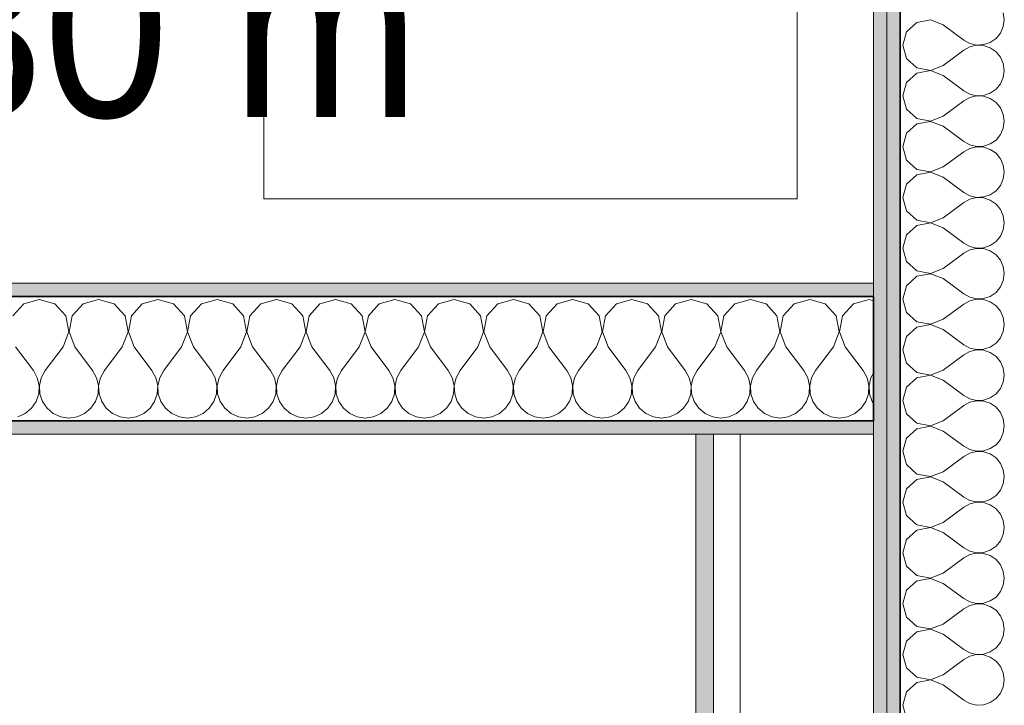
# Model space of a CAD drawing. Header units: metres. Extents: x -7.1 to 26.5, y -14.7 to 18.1.
# Tile 97 of 182: x 15 to 16.1, y 3.6 to 4.4. Entities that reach past the tile are written whole.
import ezdxf

# ---------------------------------------------------------------- set-up
doc = ezdxf.new("R2010")
doc.units = ezdxf.units.M
doc.linetypes.add('AUSGEZOGEN', pattern=[0])
for name, color, linetype in [('XR$1$015 Innenwände', 7, 'AUSGEZOGEN'), ('XR$1$015 Innenwände Schichttrennlinien', 7, 'AUSGEZOGEN'), ('XR$1$065 Möbel Einrichtung', 7, 'AUSGEZOGEN'), ('XR$1$080 Raumdefinitionen Kontur', 7, 'AUSGEZOGEN'), ('XR$2$080 Raumdefinitionen Text_1', 7, 'AUSGEZOGEN'), ('XR$3$015 Innenwände Bauteilschraffuren', 7, 'AUSGEZOGEN')]:
    doc.layers.add(name, color=color, linetype=linetype)
doc.styles.add('ARIAL', font='arial.ttf')

# ---------------------------------------------------------------- blocks, each defined once
blk = doc.blocks.new('COMPLEXOBJECT_192')
at = {"layer": 'XR$3$015 Innenwände Bauteilschraffuren', "color": 8, "linetype": 'AUSGEZOGEN', "lineweight": 13, "transparency": 33554687}
for p, q in [((15.0158, 4.0802), (15.0035, 4.0667)), ((15.0333, 4.0852), (15.0158, 4.0802)), ((15.0509, 4.0802), (15.0333, 4.0852)), ((15.0631, 4.0667), (15.0509, 4.0802)), ((15.0825, 4.0802), (15.0702, 4.0667)), ((15.1, 4.0852), (15.0825, 4.0802)), ((15.1175, 4.0802), (15.1, 4.0852)), ((15.1298, 4.0667), (15.1175, 4.0802)), ((15.1491, 4.0802), (15.1369, 4.0667)), ((15.1667, 4.0852), (15.1491, 4.0802)), ((15.1842, 4.0802), (15.1667, 4.0852)), ((15.1965, 4.0667), (15.1842, 4.0802)), ((15.2158, 4.0802), (15.2035, 4.0667)), ((15.2333, 4.0852), (15.2158, 4.0802)), ((15.2509, 4.0802), (15.2333, 4.0852)), ((15.2631, 4.0667), (15.2509, 4.0802)), ((15.2825, 4.0802), (15.2702, 4.0667)), ((15.3, 4.0852), (15.2825, 4.0802)), ((15.3175, 4.0802), (15.3, 4.0852)), ((15.3298, 4.0667), (15.3175, 4.0802)), ((15.3491, 4.0802), (15.3369, 4.0667)), ((15.3667, 4.0852), (15.3491, 4.0802)), ((15.3842, 4.0802), (15.3667, 4.0852)), ((15.3965, 4.0667), (15.3842, 4.0802)), ((15.4158, 4.0802), (15.4035, 4.0667)), ((15.4333, 4.0852), (15.4158, 4.0802)), ((15.4509, 4.0802), (15.4333, 4.0852)), ((15.4631, 4.0667), (15.4509, 4.0802)), ((15.4825, 4.0802), (15.4702, 4.0667)), ((15.5, 4.0852), (15.4825, 4.0802)), ((15.5175, 4.0802), (15.5, 4.0852)), ((15.5298, 4.0667), (15.5175, 4.0802)), ((15.5491, 4.0802), (15.5369, 4.0667)), ((15.5667, 4.0852), (15.5491, 4.0802)), ((15.5842, 4.0802), (15.5667, 4.0852)), ((15.5965, 4.0667), (15.5842, 4.0802)), ((15.6158, 4.0802), (15.6035, 4.0667)), ((15.6333, 4.0852), (15.6158, 4.0802)), ((15.6509, 4.0802), (15.6333, 4.0852)), ((15.6631, 4.0667), (15.6509, 4.0802)), ((15.6825, 4.0802), (15.6702, 4.0667)), ((15.7, 4.0852), (15.6825, 4.0802)), ((15.7175, 4.0802), (15.7, 4.0852)), ((15.7298, 4.0667), (15.7175, 4.0802)), ((15.7491, 4.0802), (15.7369, 4.0667)), ((15.7667, 4.0852), (15.7491, 4.0802)), ((15.7842, 4.0802), (15.7667, 4.0852)), ((15.7965, 4.0667), (15.7842, 4.0802)), ((15.8158, 4.0802), (15.8035, 4.0667)), ((15.8333, 4.0852), (15.8158, 4.0802)), ((15.8509, 4.0802), (15.8333, 4.0852)), ((15.8631, 4.0667), (15.8509, 4.0802)), ((15.8825, 4.0802), (15.8702, 4.0667)), ((15.9, 4.0852), (15.8825, 4.0802)), ((15.9175, 4.0802), (15.9, 4.0852)), ((15.9298, 4.0667), (15.9175, 4.0802)), ((15.9491, 4.0802), (15.9369, 4.0667)), ((15.9667, 4.0852), (15.9491, 4.0802)), ((15.9718, 4.0837), (15.9667, 4.0852)), ((15.0665, 4.0488), (15.0631, 4.0667)), ((15.0702, 4.0667), (15.0668, 4.0488)), ((15.1332, 4.0488), (15.1298, 4.0667)), ((15.1369, 4.0667), (15.1335, 4.0488)), ((15.1999, 4.0488), (15.1965, 4.0667)), ((15.2035, 4.0667), (15.2001, 4.0488)), ((15.2665, 4.0488), (15.2631, 4.0667)), ((15.2702, 4.0667), (15.2668, 4.0488)), ((15.3332, 4.0488), (15.3298, 4.0667)), ((15.3369, 4.0667), (15.3335, 4.0488)), ((15.3999, 4.0488), (15.3965, 4.0667)), ((15.4035, 4.0667), (15.4001, 4.0488)), ((15.4665, 4.0488), (15.4631, 4.0667)), ((15.4702, 4.0667), (15.4668, 4.0488)), ((15.5332, 4.0488), (15.5298, 4.0667)), ((15.5369, 4.0667), (15.5335, 4.0488)), ((15.5999, 4.0488), (15.5965, 4.0667)), ((15.6035, 4.0667), (15.6001, 4.0488)), ((15.6665, 4.0488), (15.6631, 4.0667)), ((15.6702, 4.0667), (15.6668, 4.0488)), ((15.7332, 4.0488), (15.7298, 4.0667)), ((15.7369, 4.0667), (15.7335, 4.0488)), ((15.7999, 4.0488), (15.7965, 4.0667)), ((15.8035, 4.0667), (15.8001, 4.0488)), ((15.8665, 4.0488), (15.8631, 4.0667)), ((15.8702, 4.0667), (15.8668, 4.0488)), ((15.9332, 4.0488), (15.9298, 4.0667)), ((15.9369, 4.0667), (15.9335, 4.0488)), ((15.06, 4.0318), (15.0665, 4.0488)), ((15.0668, 4.0488), (15.0733, 4.0318)), ((15.1267, 4.0318), (15.1332, 4.0488)), ((15.1335, 4.0488), (15.14, 4.0318)), ((15.1933, 4.0318), (15.1999, 4.0488)), ((15.2001, 4.0488), (15.2067, 4.0318)), ((15.26, 4.0318), (15.2665, 4.0488)), ((15.2668, 4.0488), (15.2733, 4.0318)), ((15.3267, 4.0318), (15.3332, 4.0488)), ((15.3335, 4.0488), (15.34, 4.0318)), ((15.3933, 4.0318), (15.3999, 4.0488)), ((15.4001, 4.0488), (15.4067, 4.0318)), ((15.46, 4.0318), (15.4665, 4.0488)), ((15.4668, 4.0488), (15.4733, 4.0318)), ((15.5267, 4.0318), (15.5332, 4.0488)), ((15.5335, 4.0488), (15.54, 4.0318)), ((15.5933, 4.0318), (15.5999, 4.0488)), ((15.6001, 4.0488), (15.6067, 4.0318)), ((15.66, 4.0318), (15.6665, 4.0488)), ((15.6668, 4.0488), (15.6733, 4.0318)), ((15.7267, 4.0318), (15.7332, 4.0488)), ((15.7335, 4.0488), (15.74, 4.0318)), ((15.7933, 4.0318), (15.7999, 4.0488)), ((15.8001, 4.0488), (15.8067, 4.0318)), ((15.86, 4.0318), (15.8665, 4.0488)), ((15.8668, 4.0488), (15.8733, 4.0318)), ((15.9267, 4.0318), (15.9332, 4.0488)), ((15.9335, 4.0488), (15.94, 4.0318)), ((15.0067, 4.0318), (15.0267, 4.0052)), ((15.06, 4.0318), (15.04, 4.0052)), ((15.0733, 4.0318), (15.0933, 4.0052)), ((15.1267, 4.0318), (15.1067, 4.0052)), ((15.14, 4.0318), (15.16, 4.0052)), ((15.1933, 4.0318), (15.1733, 4.0052)), ((15.2067, 4.0318), (15.2267, 4.0052)), ((15.26, 4.0318), (15.24, 4.0052)), ((15.2733, 4.0318), (15.2933, 4.0052)), ((15.3267, 4.0318), (15.3067, 4.0052)), ((15.34, 4.0318), (15.36, 4.0052)), ((15.3933, 4.0318), (15.3733, 4.0052)), ((15.4067, 4.0318), (15.4267, 4.0052)), ((15.46, 4.0318), (15.44, 4.0052)), ((15.4733, 4.0318), (15.4933, 4.0052)), ((15.5267, 4.0318), (15.5067, 4.0052)), ((15.54, 4.0318), (15.56, 4.0052)), ((15.5933, 4.0318), (15.5733, 4.0052)), ((15.6067, 4.0318), (15.6267, 4.0052)), ((15.66, 4.0318), (15.64, 4.0052)), ((15.6733, 4.0318), (15.6933, 4.0052)), ((15.7267, 4.0318), (15.7067, 4.0052)), ((15.74, 4.0318), (15.76, 4.0052)), ((15.7933, 4.0318), (15.7733, 4.0052)), ((15.8067, 4.0318), (15.8267, 4.0052)), ((15.86, 4.0318), (15.84, 4.0052)), ((15.8733, 4.0318), (15.8933, 4.0052)), ((15.9267, 4.0318), (15.9067, 4.0052)), ((15.94, 4.0318), (15.96, 4.0052)), ((15.0311, 3.9971), (15.0267, 4.0052)), ((15.04, 4.0052), (15.0355, 3.9971)), ((15.0978, 3.9971), (15.0933, 4.0052)), ((15.1067, 4.0052), (15.1022, 3.9971)), ((15.1645, 3.9971), (15.16, 4.0052)), ((15.1733, 4.0052), (15.1689, 3.9971)), ((15.2311, 3.9971), (15.2267, 4.0052)), ((15.24, 4.0052), (15.2355, 3.9971)), ((15.2978, 3.9971), (15.2933, 4.0052)), ((15.3067, 4.0052), (15.3022, 3.9971)), ((15.3645, 3.9971), (15.36, 4.0052)), ((15.3733, 4.0052), (15.3689, 3.9971)), ((15.4311, 3.9971), (15.4267, 4.0052)), ((15.44, 4.0052), (15.4355, 3.9971)), ((15.4978, 3.9971), (15.4933, 4.0052)), ((15.5067, 4.0052), (15.5022, 3.9971)), ((15.5645, 3.9971), (15.56, 4.0052)), ((15.5733, 4.0052), (15.5689, 3.9971)), ((15.6311, 3.9971), (15.6267, 4.0052)), ((15.64, 4.0052), (15.6355, 3.9971)), ((15.6978, 3.9971), (15.6933, 4.0052)), ((15.7067, 4.0052), (15.7022, 3.9971)), ((15.7645, 3.9971), (15.76, 4.0052)), ((15.7733, 4.0052), (15.7689, 3.9971)), ((15.8311, 3.9971), (15.8267, 4.0052)), ((15.84, 4.0052), (15.8355, 3.9971)), ((15.8978, 3.9971), (15.8933, 4.0052)), ((15.9067, 4.0052), (15.9022, 3.9971)), ((15.9645, 3.9971), (15.96, 4.0052)), ((15.9718, 4.0023), (15.9689, 3.9971)), ((15.0332, 3.9882), (15.0311, 3.9971)), ((15.0328, 3.979), (15.0332, 3.9882)), ((15.0355, 3.9971), (15.0335, 3.9882)), ((15.0335, 3.9882), (15.0339, 3.979)), ((15.0999, 3.9882), (15.0978, 3.9971)), ((15.0994, 3.979), (15.0999, 3.9882)), ((15.1022, 3.9971), (15.1001, 3.9882)), ((15.1001, 3.9882), (15.1006, 3.979)), ((15.1665, 3.9882), (15.1645, 3.9971)), ((15.1661, 3.979), (15.1665, 3.9882)), ((15.1689, 3.9971), (15.1668, 3.9882)), ((15.1668, 3.9882), (15.1672, 3.979)), ((15.2332, 3.9882), (15.2311, 3.9971)), ((15.2328, 3.979), (15.2332, 3.9882)), ((15.2355, 3.9971), (15.2335, 3.9882)), ((15.2335, 3.9882), (15.2339, 3.979)), ((15.2999, 3.9882), (15.2978, 3.9971)), ((15.2994, 3.979), (15.2999, 3.9882)), ((15.3022, 3.9971), (15.3001, 3.9882)), ((15.3001, 3.9882), (15.3006, 3.979)), ((15.3665, 3.9882), (15.3645, 3.9971)), ((15.3661, 3.979), (15.3665, 3.9882)), ((15.3689, 3.9971), (15.3668, 3.9882)), ((15.3668, 3.9882), (15.3672, 3.979)), ((15.4332, 3.9882), (15.4311, 3.9971)), ((15.4328, 3.979), (15.4332, 3.9882)), ((15.4355, 3.9971), (15.4335, 3.9882)), ((15.4335, 3.9882), (15.4339, 3.979)), ((15.4999, 3.9882), (15.4978, 3.9971)), ((15.4994, 3.979), (15.4999, 3.9882)), ((15.5022, 3.9971), (15.5001, 3.9882)), ((15.5001, 3.9882), (15.5006, 3.979)), ((15.5665, 3.9882), (15.5645, 3.9971)), ((15.5661, 3.979), (15.5665, 3.9882)), ((15.5689, 3.9971), (15.5668, 3.9882)), ((15.5668, 3.9882), (15.5672, 3.979)), ((15.6332, 3.9882), (15.6311, 3.9971)), ((15.6328, 3.979), (15.6332, 3.9882)), ((15.6355, 3.9971), (15.6335, 3.9882)), ((15.6335, 3.9882), (15.6339, 3.979)), ((15.6999, 3.9882), (15.6978, 3.9971)), ((15.6994, 3.979), (15.6999, 3.9882)), ((15.7022, 3.9971), (15.7001, 3.9882)), ((15.7001, 3.9882), (15.7006, 3.979)), ((15.7665, 3.9882), (15.7645, 3.9971)), ((15.7661, 3.979), (15.7665, 3.9882)), ((15.7689, 3.9971), (15.7668, 3.9882)), ((15.7668, 3.9882), (15.7672, 3.979)), ((15.8332, 3.9882), (15.8311, 3.9971)), ((15.8328, 3.979), (15.8332, 3.9882)), ((15.8355, 3.9971), (15.8335, 3.9882)), ((15.8335, 3.9882), (15.8339, 3.979)), ((15.8999, 3.9882), (15.8978, 3.9971)), ((15.8994, 3.979), (15.8999, 3.9882)), ((15.9022, 3.9971), (15.9001, 3.9882)), ((15.9001, 3.9882), (15.9006, 3.979)), ((15.9665, 3.9882), (15.9645, 3.9971)), ((15.9661, 3.979), (15.9665, 3.9882)), ((15.9689, 3.9971), (15.9668, 3.9882)), ((15.9668, 3.9882), (15.9672, 3.979)), ((15.0298, 3.9703), (15.0328, 3.979)), ((15.0339, 3.979), (15.0369, 3.9703)), ((15.0965, 3.9703), (15.0994, 3.979)), ((15.1006, 3.979), (15.1035, 3.9703)), ((15.1631, 3.9703), (15.1661, 3.979)), ((15.1672, 3.979), (15.1702, 3.9703)), ((15.2298, 3.9703), (15.2328, 3.979)), ((15.2339, 3.979), (15.2369, 3.9703)), ((15.2965, 3.9703), (15.2994, 3.979)), ((15.3006, 3.979), (15.3035, 3.9703)), ((15.3631, 3.9703), (15.3661, 3.979)), ((15.3672, 3.979), (15.3702, 3.9703)), ((15.4298, 3.9703), (15.4328, 3.979)), ((15.4339, 3.979), (15.4369, 3.9703)), ((15.4965, 3.9703), (15.4994, 3.979)), ((15.5006, 3.979), (15.5035, 3.9703)), ((15.5631, 3.9703), (15.5661, 3.979)), ((15.5672, 3.979), (15.5702, 3.9703)), ((15.6298, 3.9703), (15.6328, 3.979)), ((15.6339, 3.979), (15.6369, 3.9703)), ((15.6965, 3.9703), (15.6994, 3.979)), ((15.7006, 3.979), (15.7035, 3.9703)), ((15.7631, 3.9703), (15.7661, 3.979)), ((15.7672, 3.979), (15.7702, 3.9703)), ((15.8298, 3.9703), (15.8328, 3.979)), ((15.8339, 3.979), (15.8369, 3.9703)), ((15.8965, 3.9703), (15.8994, 3.979)), ((15.9006, 3.979), (15.9035, 3.9703)), ((15.9631, 3.9703), (15.9661, 3.979)), ((15.9672, 3.979), (15.9702, 3.9703)), ((15.0246, 3.9627), (15.0298, 3.9703)), ((15.0369, 3.9703), (15.0421, 3.9627)), ((15.0913, 3.9627), (15.0965, 3.9703)), ((15.1035, 3.9703), (15.1087, 3.9627)), ((15.1579, 3.9627), (15.1631, 3.9703)), ((15.1702, 3.9703), (15.1754, 3.9627)), ((15.2246, 3.9627), (15.2298, 3.9703)), ((15.2369, 3.9703), (15.2421, 3.9627)), ((15.2913, 3.9627), (15.2965, 3.9703)), ((15.3035, 3.9703), (15.3087, 3.9627)), ((15.3579, 3.9627), (15.3631, 3.9703)), ((15.3702, 3.9703), (15.3754, 3.9627)), ((15.4246, 3.9627), (15.4298, 3.9703)), ((15.4369, 3.9703), (15.4421, 3.9627)), ((15.4913, 3.9627), (15.4965, 3.9703)), ((15.5035, 3.9703), (15.5087, 3.9627)), ((15.5579, 3.9627), (15.5631, 3.9703)), ((15.5702, 3.9703), (15.5754, 3.9627)), ((15.6246, 3.9627), (15.6298, 3.9703)), ((15.6369, 3.9703), (15.6421, 3.9627)), ((15.6913, 3.9627), (15.6965, 3.9703)), ((15.7035, 3.9703), (15.7087, 3.9627)), ((15.7579, 3.9627), (15.7631, 3.9703)), ((15.7702, 3.9703), (15.7754, 3.9627)), ((15.8246, 3.9627), (15.8298, 3.9703)), ((15.8369, 3.9703), (15.8421, 3.9627)), ((15.8913, 3.9627), (15.8965, 3.9703)), ((15.9035, 3.9703), (15.9087, 3.9627)), ((15.9579, 3.9627), (15.9631, 3.9703)), ((15.9702, 3.9703), (15.9718, 3.968)), ((15.0091, 3.9531), (15.0175, 3.9568)), ((15.0175, 3.9568), (15.0246, 3.9627)), ((15.0421, 3.9627), (15.0491, 3.9568)), ((15.0491, 3.9568), (15.0576, 3.9531)), ((15.0758, 3.9531), (15.0842, 3.9568)), ((15.0842, 3.9568), (15.0913, 3.9627)), ((15.1087, 3.9627), (15.1158, 3.9568)), ((15.1158, 3.9568), (15.1242, 3.9531)), ((15.1424, 3.9531), (15.1509, 3.9568)), ((15.1509, 3.9568), (15.1579, 3.9627)), ((15.1754, 3.9627), (15.1825, 3.9568)), ((15.1825, 3.9568), (15.1909, 3.9531)), ((15.2091, 3.9531), (15.2175, 3.9568)), ((15.2175, 3.9568), (15.2246, 3.9627)), ((15.2421, 3.9627), (15.2491, 3.9568)), ((15.2491, 3.9568), (15.2576, 3.9531)), ((15.2758, 3.9531), (15.2842, 3.9568)), ((15.2842, 3.9568), (15.2913, 3.9627)), ((15.3087, 3.9627), (15.3158, 3.9568)), ((15.3158, 3.9568), (15.3242, 3.9531)), ((15.3424, 3.9531), (15.3509, 3.9568)), ((15.3509, 3.9568), (15.3579, 3.9627)), ((15.3754, 3.9627), (15.3825, 3.9568)), ((15.3825, 3.9568), (15.3909, 3.9531)), ((15.4091, 3.9531), (15.4175, 3.9568)), ((15.4175, 3.9568), (15.4246, 3.9627)), ((15.4421, 3.9627), (15.4491, 3.9568)), ((15.4491, 3.9568), (15.4576, 3.9531)), ((15.4758, 3.9531), (15.4842, 3.9568)), ((15.4842, 3.9568), (15.4913, 3.9627)), ((15.5087, 3.9627), (15.5158, 3.9568)), ((15.5158, 3.9568), (15.5242, 3.9531)), ((15.5424, 3.9531), (15.5509, 3.9568)), ((15.5509, 3.9568), (15.5579, 3.9627)), ((15.5754, 3.9627), (15.5825, 3.9568)), ((15.5825, 3.9568), (15.5909, 3.9531)), ((15.6091, 3.9531), (15.6175, 3.9568)), ((15.6175, 3.9568), (15.6246, 3.9627)), ((15.6421, 3.9627), (15.6491, 3.9568)), ((15.6491, 3.9568), (15.6576, 3.9531)), ((15.6758, 3.9531), (15.6842, 3.9568)), ((15.6842, 3.9568), (15.6913, 3.9627)), ((15.7087, 3.9627), (15.7158, 3.9568)), ((15.7158, 3.9568), (15.7242, 3.9531)), ((15.7424, 3.9531), (15.7509, 3.9568)), ((15.7509, 3.9568), (15.7579, 3.9627)), ((15.7754, 3.9627), (15.7825, 3.9568)), ((15.7825, 3.9568), (15.7909, 3.9531)), ((15.8091, 3.9531), (15.8175, 3.9568)), ((15.8175, 3.9568), (15.8246, 3.9627)), ((15.8421, 3.9627), (15.8491, 3.9568)), ((15.8491, 3.9568), (15.8576, 3.9531)), ((15.8758, 3.9531), (15.8842, 3.9568)), ((15.8842, 3.9568), (15.8913, 3.9627)), ((15.9087, 3.9627), (15.9158, 3.9568)), ((15.9158, 3.9568), (15.9242, 3.9531)), ((15.9424, 3.9531), (15.9509, 3.9568)), ((15.9509, 3.9568), (15.9579, 3.9627)), ((15.0576, 3.9531), (15.0667, 3.9518)), ((15.0667, 3.9518), (15.0758, 3.9531)), ((15.1242, 3.9531), (15.1333, 3.9518)), ((15.1333, 3.9518), (15.1424, 3.9531)), ((15.1909, 3.9531), (15.2, 3.9518)), ((15.2, 3.9518), (15.2091, 3.9531)), ((15.2576, 3.9531), (15.2667, 3.9518)), ((15.2667, 3.9518), (15.2758, 3.9531)), ((15.3242, 3.9531), (15.3333, 3.9518)), ((15.3333, 3.9518), (15.3424, 3.9531)), ((15.3909, 3.9531), (15.4, 3.9518)), ((15.4, 3.9518), (15.4091, 3.9531)), ((15.4576, 3.9531), (15.4667, 3.9518)), ((15.4667, 3.9518), (15.4758, 3.9531)), ((15.5242, 3.9531), (15.5333, 3.9518)), ((15.5333, 3.9518), (15.5424, 3.9531)), ((15.5909, 3.9531), (15.6, 3.9518)), ((15.6, 3.9518), (15.6091, 3.9531)), ((15.6576, 3.9531), (15.6667, 3.9518)), ((15.6667, 3.9518), (15.6758, 3.9531)), ((15.7242, 3.9531), (15.7333, 3.9518)), ((15.7333, 3.9518), (15.7424, 3.9531)), ((15.7909, 3.9531), (15.8, 3.9518)), ((15.8, 3.9518), (15.8091, 3.9531)), ((15.8576, 3.9531), (15.8667, 3.9518)), ((15.8667, 3.9518), (15.8758, 3.9531)), ((15.9242, 3.9531), (15.9333, 3.9518)), ((15.9333, 3.9518), (15.9424, 3.9531))]:
    blk.add_line(p, q, dxfattribs=at)
blk = doc.blocks.new('COMPLEXOBJECT_250')
at = {"layer": 'XR$3$015 Innenwände Bauteilschraffuren', "color": 8, "linetype": 'AUSGEZOGEN', "lineweight": 13, "transparency": 33554687}
for p, q in [((16.0358, 4.3999), (16.0204, 4.397)), ((16.0503, 4.3943), (16.0358, 4.3999)), ((16.1189, 4.4), (16.1178, 4.4078)), ((16.1178, 4.3922), (16.1189, 4.4)), ((16.0089, 4.3864), (16.0046, 4.3714)), ((16.0204, 4.397), (16.0089, 4.3864)), ((16.0503, 4.3943), (16.0732, 4.3771)), ((16.1146, 4.385), (16.1178, 4.3922)), ((16.0732, 4.3771), (16.0801, 4.3733)), ((16.1031, 4.3744), (16.1096, 4.3789)), ((16.1096, 4.3789), (16.1146, 4.385)), ((16.0046, 4.3714), (16.0089, 4.3564)), ((16.0503, 4.3486), (16.0732, 4.3657)), ((16.0801, 4.3695), (16.0732, 4.3657)), ((16.0801, 4.3733), (16.0878, 4.3715)), ((16.0878, 4.3713), (16.0801, 4.3695)), ((16.0878, 4.3715), (16.0956, 4.3719)), ((16.0956, 4.3709), (16.0878, 4.3713)), ((16.0956, 4.3719), (16.1031, 4.3744)), ((16.1031, 4.3684), (16.0956, 4.3709)), ((16.1096, 4.3639), (16.1031, 4.3684)), ((16.0089, 4.3564), (16.0204, 4.3459)), ((16.1146, 4.3579), (16.1096, 4.3639)), ((16.1178, 4.3507), (16.1146, 4.3579)), ((16.0204, 4.3459), (16.0358, 4.343)), ((16.0358, 4.3427), (16.0204, 4.3398)), ((16.0358, 4.343), (16.0503, 4.3486)), ((16.0503, 4.3371), (16.0358, 4.3427)), ((16.1189, 4.3429), (16.1178, 4.3507)), ((16.1178, 4.335), (16.1189, 4.3429)), ((16.0204, 4.3398), (16.0089, 4.3293)), ((16.0503, 4.3371), (16.0732, 4.32)), ((16.1146, 4.3278), (16.1178, 4.335)), ((16.0089, 4.3293), (16.0046, 4.3143)), ((16.0732, 4.32), (16.0801, 4.3162)), ((16.1031, 4.3173), (16.1096, 4.3218)), ((16.1096, 4.3218), (16.1146, 4.3278)), ((16.0046, 4.3143), (16.0089, 4.2993)), ((16.0801, 4.3124), (16.0732, 4.3086)), ((16.0801, 4.3162), (16.0878, 4.3144)), ((16.0878, 4.3142), (16.0801, 4.3124)), ((16.0878, 4.3144), (16.0956, 4.3148)), ((16.0956, 4.3138), (16.0878, 4.3142)), ((16.0956, 4.3148), (16.1031, 4.3173)), ((16.1031, 4.3113), (16.0956, 4.3138)), ((16.1096, 4.3068), (16.1031, 4.3113)), ((16.0089, 4.2993), (16.0204, 4.2887)), ((16.0503, 4.2914), (16.0732, 4.3086)), ((16.1146, 4.3007), (16.1096, 4.3068)), ((16.1178, 4.2935), (16.1146, 4.3007)), ((16.0204, 4.2887), (16.0358, 4.2858)), ((16.0358, 4.2858), (16.0503, 4.2914)), ((16.1189, 4.2857), (16.1178, 4.2935)), ((16.0204, 4.2827), (16.0089, 4.2722)), ((16.0358, 4.2856), (16.0204, 4.2827)), ((16.0503, 4.28), (16.0358, 4.2856)), ((16.0503, 4.28), (16.0732, 4.2629)), ((16.1146, 4.2707), (16.1178, 4.2779)), ((16.1178, 4.2779), (16.1189, 4.2857)), ((16.0089, 4.2722), (16.0046, 4.2571)), ((16.1031, 4.2602), (16.1096, 4.2646)), ((16.1096, 4.2646), (16.1146, 4.2707)), ((16.0046, 4.2571), (16.0089, 4.2421)), ((16.0732, 4.2629), (16.0801, 4.259)), ((16.0801, 4.2552), (16.0732, 4.2514)), ((16.0801, 4.259), (16.0878, 4.2573)), ((16.0878, 4.257), (16.0801, 4.2552)), ((16.0878, 4.2573), (16.0956, 4.2576)), ((16.0956, 4.2566), (16.0878, 4.257)), ((16.0956, 4.2576), (16.1031, 4.2602)), ((16.1031, 4.2541), (16.0956, 4.2566)), ((16.1096, 4.2497), (16.1031, 4.2541)), ((16.0503, 4.2343), (16.0732, 4.2514)), ((16.1146, 4.2436), (16.1096, 4.2497)), ((16.1178, 4.2364), (16.1146, 4.2436)), ((16.0089, 4.2421), (16.0204, 4.2316)), ((16.0204, 4.2316), (16.0358, 4.2287)), ((16.0358, 4.2287), (16.0503, 4.2343)), ((16.1189, 4.2286), (16.1178, 4.2364)), ((16.0204, 4.2256), (16.0089, 4.215)), ((16.0358, 4.2285), (16.0204, 4.2256)), ((16.0503, 4.2229), (16.0358, 4.2285)), ((16.0503, 4.2229), (16.0732, 4.2057)), ((16.1146, 4.2136), (16.1178, 4.2208)), ((16.1178, 4.2208), (16.1189, 4.2286)), ((16.0089, 4.215), (16.0046, 4.2)), ((16.1096, 4.2075), (16.1146, 4.2136)), ((16.0046, 4.2), (16.0089, 4.185)), ((16.0732, 4.2057), (16.0801, 4.2019)), ((16.0801, 4.1981), (16.0732, 4.1943)), ((16.0801, 4.2019), (16.0878, 4.2001)), ((16.0878, 4.1999), (16.0801, 4.1981)), ((16.0878, 4.2001), (16.0956, 4.2005)), ((16.0956, 4.1995), (16.0878, 4.1999)), ((16.0956, 4.2005), (16.1031, 4.203)), ((16.1031, 4.197), (16.0956, 4.1995)), ((16.1031, 4.203), (16.1096, 4.2075)), ((16.0503, 4.1771), (16.0732, 4.1943)), ((16.1096, 4.1925), (16.1031, 4.197)), ((16.1146, 4.1864), (16.1096, 4.1925)), ((16.0089, 4.185), (16.0204, 4.1744)), ((16.0358, 4.1715), (16.0503, 4.1771)), ((16.1178, 4.1792), (16.1146, 4.1864)), ((16.1189, 4.1714), (16.1178, 4.1792)), ((16.0204, 4.1684), (16.0089, 4.1579)), ((16.0204, 4.1744), (16.0358, 4.1715)), ((16.0358, 4.1713), (16.0204, 4.1684)), ((16.0503, 4.1657), (16.0358, 4.1713)), ((16.0503, 4.1657), (16.0732, 4.1486)), ((16.1178, 4.1636), (16.1189, 4.1714)), ((16.0089, 4.1579), (16.0046, 4.1429)), ((16.1096, 4.1503), (16.1146, 4.1564)), ((16.1146, 4.1564), (16.1178, 4.1636)), ((16.0046, 4.1429), (16.0089, 4.1278)), ((16.0732, 4.1486), (16.0801, 4.1448)), ((16.0801, 4.1448), (16.0878, 4.143)), ((16.0878, 4.1427), (16.0801, 4.141)), ((16.0878, 4.143), (16.0956, 4.1434)), ((16.0956, 4.1424), (16.0878, 4.1427)), ((16.0956, 4.1434), (16.1031, 4.1459)), ((16.1031, 4.1459), (16.1096, 4.1503)), ((16.0503, 4.12), (16.0732, 4.1371)), ((16.0801, 4.141), (16.0732, 4.1371)), ((16.1031, 4.1398), (16.0956, 4.1424)), ((16.1096, 4.1354), (16.1031, 4.1398)), ((16.1146, 4.1293), (16.1096, 4.1354)), ((16.0089, 4.1278), (16.0204, 4.1173)), ((16.1178, 4.1221), (16.1146, 4.1293)), ((16.1189, 4.1143), (16.1178, 4.1221)), ((16.0204, 4.1113), (16.0089, 4.1007)), ((16.0204, 4.1173), (16.0358, 4.1144)), ((16.0358, 4.1142), (16.0204, 4.1113)), ((16.0358, 4.1144), (16.0503, 4.12)), ((16.0503, 4.1086), (16.0358, 4.1142)), ((16.1178, 4.1065), (16.1189, 4.1143)), ((16.0089, 4.1007), (16.0046, 4.0857)), ((16.0503, 4.1086), (16.0732, 4.0914)), ((16.1096, 4.0932), (16.1146, 4.0993)), ((16.1146, 4.0993), (16.1178, 4.1065)), ((16.0732, 4.0914), (16.0801, 4.0876)), ((16.0801, 4.0876), (16.0878, 4.0858)), ((16.0956, 4.0862), (16.1031, 4.0887)), ((16.1031, 4.0887), (16.1096, 4.0932)), ((16.0046, 4.0857), (16.0089, 4.0707)), ((16.0503, 4.0629), (16.0732, 4.08)), ((16.0801, 4.0838), (16.0732, 4.08)), ((16.0878, 4.0856), (16.0801, 4.0838)), ((16.0878, 4.0858), (16.0956, 4.0862)), ((16.0956, 4.0852), (16.0878, 4.0856)), ((16.1031, 4.0827), (16.0956, 4.0852)), ((16.1096, 4.0782), (16.1031, 4.0827)), ((16.1146, 4.0722), (16.1096, 4.0782)), ((16.0089, 4.0707), (16.0204, 4.0602)), ((16.1178, 4.065), (16.1146, 4.0722)), ((16.0204, 4.0541), (16.0089, 4.0436)), ((16.0204, 4.0602), (16.0358, 4.0573)), ((16.0358, 4.057), (16.0204, 4.0541)), ((16.0358, 4.0573), (16.0503, 4.0629)), ((16.0503, 4.0514), (16.0358, 4.057)), ((16.1189, 4.0571), (16.1178, 4.065)), ((16.1178, 4.0493), (16.1189, 4.0571)), ((16.0089, 4.0436), (16.0046, 4.0286)), ((16.0503, 4.0514), (16.0732, 4.0343)), ((16.1146, 4.0421), (16.1178, 4.0493)), ((16.0732, 4.0343), (16.0801, 4.0305)), ((16.1031, 4.0316), (16.1096, 4.0361)), ((16.1096, 4.0361), (16.1146, 4.0421)), ((16.0046, 4.0286), (16.0089, 4.0136)), ((16.0503, 4.0057), (16.0732, 4.0229)), ((16.0801, 4.0267), (16.0732, 4.0229)), ((16.0801, 4.0305), (16.0878, 4.0287)), ((16.0878, 4.0285), (16.0801, 4.0267)), ((16.0878, 4.0287), (16.0956, 4.0291)), ((16.0956, 4.0281), (16.0878, 4.0285)), ((16.0956, 4.0291), (16.1031, 4.0316)), ((16.1031, 4.0256), (16.0956, 4.0281)), ((16.1096, 4.0211), (16.1031, 4.0256)), ((16.1146, 4.015), (16.1096, 4.0211)), ((16.0089, 4.0136), (16.0204, 4.003)), ((16.1178, 4.0078), (16.1146, 4.015)), ((16.0204, 4.003), (16.0358, 4.0001)), ((16.0358, 3.9999), (16.0204, 3.997)), ((16.0358, 4.0001), (16.0503, 4.0057)), ((16.0503, 3.9943), (16.0358, 3.9999)), ((16.1189, 4), (16.1178, 4.0078)), ((16.1178, 3.9922), (16.1189, 4)), ((16.0204, 3.997), (16.0089, 3.9864)), ((16.0503, 3.9943), (16.0732, 3.9771)), ((16.1146, 3.985), (16.1178, 3.9922)), ((16.0089, 3.9864), (16.0046, 3.9714)), ((16.0732, 3.9771), (16.0801, 3.9733)), ((16.1031, 3.9744), (16.1096, 3.9789)), ((16.1096, 3.9789), (16.1146, 3.985)), ((16.0046, 3.9714), (16.0089, 3.9564)), ((16.0503, 3.9486), (16.0732, 3.9657)), ((16.0801, 3.9695), (16.0732, 3.9657)), ((16.0801, 3.9733), (16.0878, 3.9715)), ((16.0878, 3.9713), (16.0801, 3.9695)), ((16.0878, 3.9715), (16.0956, 3.9719)), ((16.0956, 3.9709), (16.0878, 3.9713)), ((16.0956, 3.9719), (16.1031, 3.9744)), ((16.1031, 3.9684), (16.0956, 3.9709)), ((16.1096, 3.9639), (16.1031, 3.9684)), ((16.0089, 3.9564), (16.0204, 3.9459)), ((16.1146, 3.9579), (16.1096, 3.9639)), ((16.1178, 3.9507), (16.1146, 3.9579)), ((16.0204, 3.9459), (16.0358, 3.943)), ((16.0358, 3.943), (16.0503, 3.9486)), ((16.1189, 3.9429), (16.1178, 3.9507)), ((16.0204, 3.9398), (16.0089, 3.9293)), ((16.0358, 3.9427), (16.0204, 3.9398)), ((16.0503, 3.9371), (16.0358, 3.9427)), ((16.0503, 3.9371), (16.0732, 3.92)), ((16.1146, 3.9278), (16.1178, 3.935)), ((16.1178, 3.935), (16.1189, 3.9429)), ((16.0089, 3.9293), (16.0046, 3.9143)), ((16.1031, 3.9173), (16.1096, 3.9218)), ((16.1096, 3.9218), (16.1146, 3.9278)), ((16.0046, 3.9143), (16.0089, 3.8993)), ((16.0732, 3.92), (16.0801, 3.9162)), ((16.0801, 3.9124), (16.0732, 3.9086)), ((16.0801, 3.9162), (16.0878, 3.9144)), ((16.0878, 3.9142), (16.0801, 3.9124)), ((16.0878, 3.9144), (16.0956, 3.9148)), ((16.0956, 3.9138), (16.0878, 3.9142)), ((16.0956, 3.9148), (16.1031, 3.9173)), ((16.1031, 3.9113), (16.0956, 3.9138)), ((16.1096, 3.9068), (16.1031, 3.9113)), ((16.0089, 3.8993), (16.0204, 3.8887)), ((16.0503, 3.8914), (16.0732, 3.9086)), ((16.1146, 3.9007), (16.1096, 3.9068)), ((16.1178, 3.8935), (16.1146, 3.9007)), ((16.0204, 3.8887), (16.0358, 3.8858)), ((16.0358, 3.8858), (16.0503, 3.8914)), ((16.1189, 3.8857), (16.1178, 3.8935)), ((16.0204, 3.8827), (16.0089, 3.8722)), ((16.0358, 3.8856), (16.0204, 3.8827)), ((16.0503, 3.88), (16.0358, 3.8856)), ((16.0503, 3.88), (16.0732, 3.8629)), ((16.1146, 3.8707), (16.1178, 3.8779)), ((16.1178, 3.8779), (16.1189, 3.8857)), ((16.0089, 3.8722), (16.0046, 3.8571)), ((16.1096, 3.8646), (16.1146, 3.8707)), ((16.0046, 3.8571), (16.0089, 3.8421)), ((16.0732, 3.8629), (16.0801, 3.859)), ((16.0801, 3.8552), (16.0732, 3.8514)), ((16.0801, 3.859), (16.0878, 3.8573)), ((16.0878, 3.857), (16.0801, 3.8552)), ((16.0878, 3.8573), (16.0956, 3.8576)), ((16.0956, 3.8566), (16.0878, 3.857)), ((16.0956, 3.8576), (16.1031, 3.8602)), ((16.1031, 3.8541), (16.0956, 3.8566)), ((16.1031, 3.8602), (16.1096, 3.8646)), ((16.0503, 3.8343), (16.0732, 3.8514)), ((16.1096, 3.8497), (16.1031, 3.8541)), ((16.1146, 3.8436), (16.1096, 3.8497)), ((16.1178, 3.8364), (16.1146, 3.8436)), ((16.0089, 3.8421), (16.0204, 3.8316)), ((16.0358, 3.8287), (16.0503, 3.8343)), ((16.1189, 3.8286), (16.1178, 3.8364)), ((16.0204, 3.8256), (16.0089, 3.815)), ((16.0204, 3.8316), (16.0358, 3.8287)), ((16.0358, 3.8285), (16.0204, 3.8256)), ((16.0503, 3.8229), (16.0358, 3.8285)), ((16.0503, 3.8229), (16.0732, 3.8057)), ((16.1178, 3.8208), (16.1189, 3.8286)), ((16.0089, 3.815), (16.0046, 3.8)), ((16.1096, 3.8075), (16.1146, 3.8136)), ((16.1146, 3.8136), (16.1178, 3.8208)), ((16.0046, 3.8), (16.0089, 3.785)), ((16.0732, 3.8057), (16.0801, 3.8019)), ((16.0801, 3.8019), (16.0878, 3.8001)), ((16.0878, 3.7999), (16.0801, 3.7981)), ((16.0878, 3.8001), (16.0956, 3.8005)), ((16.0956, 3.7995), (16.0878, 3.7999)), ((16.0956, 3.8005), (16.1031, 3.803)), ((16.1031, 3.797), (16.0956, 3.7995)), ((16.1031, 3.803), (16.1096, 3.8075)), ((16.0503, 3.7771), (16.0732, 3.7943)), ((16.0801, 3.7981), (16.0732, 3.7943)), ((16.1096, 3.7925), (16.1031, 3.797)), ((16.1146, 3.7864), (16.1096, 3.7925)), ((16.0089, 3.785), (16.0204, 3.7744)), ((16.0358, 3.7715), (16.0503, 3.7771)), ((16.1178, 3.7792), (16.1146, 3.7864)), ((16.1189, 3.7714), (16.1178, 3.7792)), ((16.0204, 3.7684), (16.0089, 3.7579)), ((16.0204, 3.7744), (16.0358, 3.7715)), ((16.0358, 3.7713), (16.0204, 3.7684)), ((16.0503, 3.7657), (16.0358, 3.7713)), ((16.1178, 3.7636), (16.1189, 3.7714)), ((16.0089, 3.7579), (16.0046, 3.7429)), ((16.0503, 3.7657), (16.0732, 3.7486)), ((16.1096, 3.7503), (16.1146, 3.7564)), ((16.1146, 3.7564), (16.1178, 3.7636)), ((16.0732, 3.7486), (16.0801, 3.7448)), ((16.0801, 3.7448), (16.0878, 3.743)), ((16.0956, 3.7434), (16.1031, 3.7459)), ((16.1031, 3.7459), (16.1096, 3.7503)), ((16.0046, 3.7429), (16.0089, 3.7278)), ((16.0503, 3.72), (16.0732, 3.7371)), ((16.0801, 3.741), (16.0732, 3.7371)), ((16.0878, 3.7427), (16.0801, 3.741)), ((16.0878, 3.743), (16.0956, 3.7434)), ((16.0956, 3.7424), (16.0878, 3.7427)), ((16.1031, 3.7398), (16.0956, 3.7424)), ((16.1096, 3.7354), (16.1031, 3.7398)), ((16.1146, 3.7293), (16.1096, 3.7354)), ((16.0089, 3.7278), (16.0204, 3.7173)), ((16.1178, 3.7221), (16.1146, 3.7293)), ((16.1189, 3.7143), (16.1178, 3.7221)), ((16.0204, 3.7113), (16.0089, 3.7007)), ((16.0204, 3.7173), (16.0358, 3.7144)), ((16.0358, 3.7142), (16.0204, 3.7113)), ((16.0358, 3.7144), (16.0503, 3.72)), ((16.0503, 3.7086), (16.0358, 3.7142)), ((16.1178, 3.7065), (16.1189, 3.7143)), ((16.0089, 3.7007), (16.0046, 3.6857)), ((16.0503, 3.7086), (16.0732, 3.6914)), ((16.1146, 3.6993), (16.1178, 3.7065)), ((16.0732, 3.6914), (16.0801, 3.6876)), ((16.0956, 3.6862), (16.1031, 3.6887)), ((16.1031, 3.6887), (16.1096, 3.6932)), ((16.1096, 3.6932), (16.1146, 3.6993)), ((16.0046, 3.6857), (16.0089, 3.6707)), ((16.0503, 3.6629), (16.0732, 3.68)), ((16.0801, 3.6838), (16.0732, 3.68)), ((16.0801, 3.6876), (16.0878, 3.6858)), ((16.0878, 3.6856), (16.0801, 3.6838)), ((16.0878, 3.6858), (16.0956, 3.6862)), ((16.0956, 3.6852), (16.0878, 3.6856)), ((16.1031, 3.6827), (16.0956, 3.6852)), ((16.1096, 3.6782), (16.1031, 3.6827)), ((16.1146, 3.6722), (16.1096, 3.6782)), ((16.0089, 3.6707), (16.0204, 3.6602)), ((16.1178, 3.665), (16.1146, 3.6722)), ((16.0204, 3.6602), (16.0358, 3.6573)), ((16.0358, 3.657), (16.0204, 3.6541)), ((16.0358, 3.6573), (16.0503, 3.6629)), ((16.0503, 3.6514), (16.0358, 3.657)), ((16.1189, 3.6571), (16.1178, 3.665)), ((16.1178, 3.6493), (16.1189, 3.6571)), ((16.0204, 3.6541), (16.0089, 3.6436)), ((16.0503, 3.6514), (16.0732, 3.6343)), ((16.1146, 3.6421), (16.1178, 3.6493)), ((16.0089, 3.6436), (16.0046, 3.6286)), ((16.0732, 3.6343), (16.0801, 3.6305)), ((16.1031, 3.6316), (16.1096, 3.6361)), ((16.1096, 3.6361), (16.1146, 3.6421)), ((16.0046, 3.6286), (16.0089, 3.6136)), ((16.0801, 3.6305), (16.0878, 3.6287)), ((16.0878, 3.6287), (16.0956, 3.6291)), ((16.0956, 3.6291), (16.1031, 3.6316))]:
    blk.add_line(p, q, dxfattribs=at)

msp = doc.modelspace()

# ---------------------------------------------------------------- hatches: boundary and pattern name
at = {"layer": 'XR$3$015 Innenwände Bauteilschraffuren', "linetype": 'AUSGEZOGEN', "lineweight": 13, "true_color": 0x202020, "transparency": 33554687}
for points in [[(15.9868, 5.9035), (15.9868, -3.6465), (16.0018, -3.6465), (16.0018, 5.9035)], [(15.9718, 5.8885), (15.9718, -3.6465), (15.9868, -3.6465), (15.9868, 5.8885)], [(15.9718, 4.1035), (14.1218, 4.1035), (14.1218, 4.0885), (15.9718, 4.0885)], [(15.9718, 3.9485), (14.1218, 3.9485), (14.1218, 3.9335), (15.9718, 3.9335)]]:
    msp.add_hatch(color=250, dxfattribs=at).paths.add_polyline_path(points)
at = {"layer": 'XR$3$015 Innenwände Bauteilschraffuren', "linetype": 'AUSGEZOGEN', "lineweight": 13, "true_color": 0xcaddfb, "transparency": 33554687}
msp.add_hatch(color=254, dxfattribs=at).paths.add_polyline_path([(15.7918, 0.5735), (15.7918, 3.9335), (15.7718, 3.9335), (15.7718, 0.5735)])

# ---------------------------------------------------------------- linework, layer by layer
at = {"layer": 'XR$1$015 Innenwände', "color": 7, "linetype": 'AUSGEZOGEN', "lineweight": 18, "transparency": 33554687}
for p, q in [((15.9718, 5.8885), (15.9718, -3.6465)), ((15.9718, 4.1035), (14.1218, 4.1035)), ((15.9718, 4.1035), (15.9718, 4.0885)), ((15.9718, 3.9485), (15.9718, 3.9335)), ((14.1218, 3.9335), (15.9718, 3.9335)), ((15.7918, 3.9335), (15.7718, 3.9335)), ((15.7718, 3.9335), (15.7718, 0.5735)), ((15.8218, 3.9335), (15.7918, 3.9335)), ((15.9718, 3.9335), (15.8218, 3.9335)), ((15.9718, 0.5735), (15.9718, 3.9335))]:
    msp.add_line(p, q, dxfattribs=at)
at = {"layer": 'XR$1$015 Innenwände', "color": 7, "linetype": 'AUSGEZOGEN', "lineweight": 35, "transparency": 33554687}
msp.add_line((15.9718, 4.0885), (15.9718, 3.9485), dxfattribs=at)
at = {"layer": 'XR$1$015 Innenwände Schichttrennlinien', "color": 7, "linetype": 'AUSGEZOGEN', "lineweight": 18, "transparency": 33554687}
for p, q in [((15.9868, 5.9035), (15.9868, -3.6465)), ((15.7918, 0.5735), (15.7918, 3.9335)), ((15.8218, 0.5735), (15.8218, 3.9335))]:
    msp.add_line(p, q, dxfattribs=at)
at = {"layer": 'XR$1$015 Innenwände Schichttrennlinien', "color": 7, "linetype": 'AUSGEZOGEN', "lineweight": 35, "transparency": 33554687}
for p, q in [((16.0018, 5.9035), (16.0018, -3.6465)), ((15.9718, 4.0885), (14.1218, 4.0885)), ((15.9718, 3.9485), (14.1218, 3.9485))]:
    msp.add_line(p, q, dxfattribs=at)
at = {"layer": 'XR$1$065 Möbel Einrichtung', "color": 8, "linetype": 'AUSGEZOGEN', "lineweight": 13, "transparency": 33554687}
msp.add_lwpolyline([(15.2859, 4.7985), (15.2859, 4.1985), (15.8859, 4.1985), (15.8859, 4.7985), (15.2859, 4.7985)], close=True, dxfattribs=at)
at = {"layer": 'XR$1$080 Raumdefinitionen Kontur', "color": 8, "linetype": 'AUSGEZOGEN', "lineweight": 13, "transparency": 33554687}
for points in [[(14.1218, 5.8885), (14.1218, 4.1035), (15.9718, 4.1035), (15.9718, 5.8885), (14.1218, 5.8885)], [(14.1218, 3.9335), (14.1218, 0.5685), (15.7718, 0.5735), (15.7718, 2.9935), (15.7718, 3.0135), (15.7718, 3.9335), (14.1218, 3.9335)]]:
    msp.add_lwpolyline(points, close=True, dxfattribs=at)

# ---------------------------------------------------------------- block references
at = {"layer": 'XR$3$015 Innenwände Bauteilschraffuren', "color": 8, "linetype": 'AUSGEZOGEN', "lineweight": 13, "transparency": 33554687}
for name in ['COMPLEXOBJECT_250', 'COMPLEXOBJECT_192']:
    msp.add_blockref(name, (0, 0), dxfattribs=at)

# ---------------------------------------------------------------- texts
at = {"layer": 'XR$2$080 Raumdefinitionen Text_1', "color": 7, "linetype": 'AUSGEZOGEN', "transparency": 33554687, "insert": (14.2193, 5.1369), "char_height": 0.2, "width": 1.413497, "attachment_point": 1, "line_spacing_factor": 0.903614, "style": 'ARIAL'}
msp.add_mtext('\\A1;{\\fArial|i0|b1;\\H0.200000;\\W0.909091;\\C7;E.11}\\P{\\fArial|i0|b1;\\H0.200000;\\W0.909091;\\C7;Abst.}\\P{\\fArial|i0|b0;\\H0.200000;\\W0.909091;\\C7;BF: 3.30 m\\fArial|i0|b0;\\H0.600000x;\\S2^ ;}\\P', dxfattribs=at)

doc.saveas('drawing.dxf')
